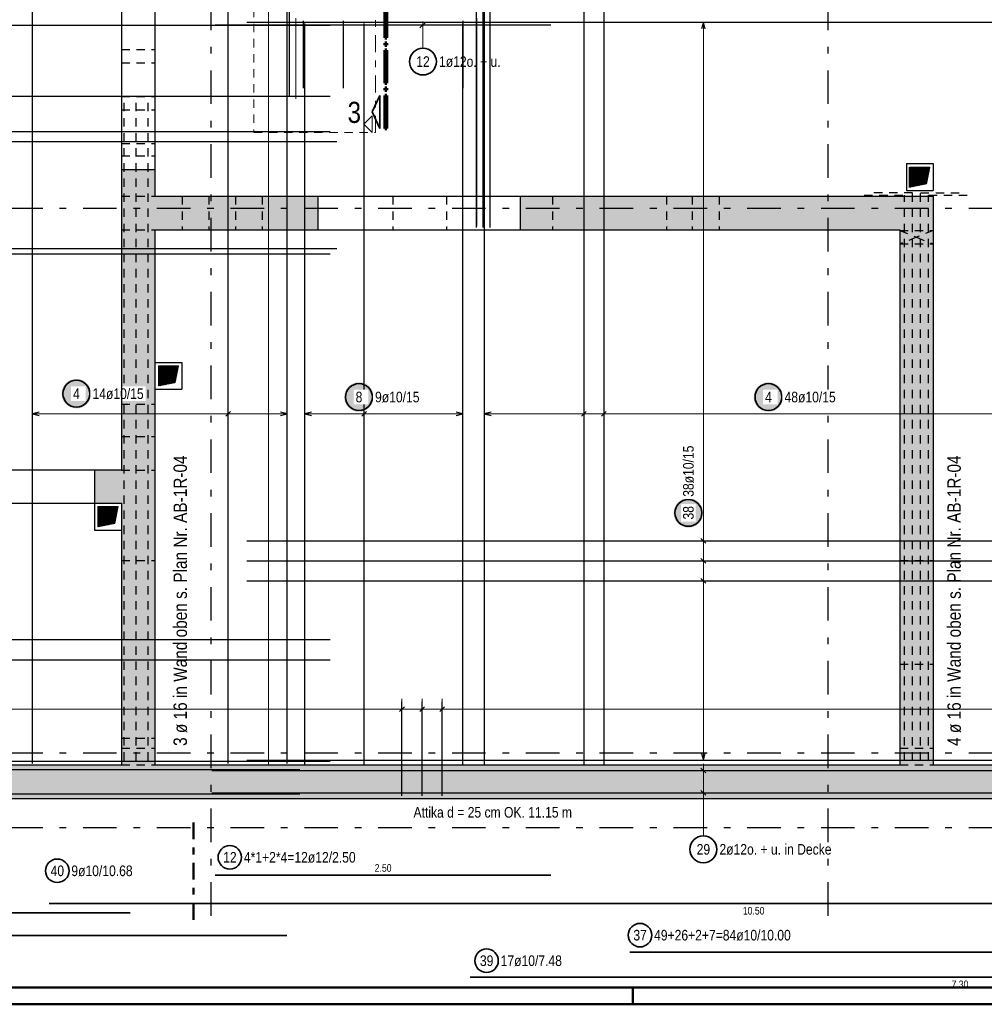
# Model space of a CAD drawing. Header units: millimetres. Extents: x -5 to 96, y -36 to 51.
# Tile 13 of 46: x 21 to 36, y 0 to 15. Entities that reach past the tile are written whole.
import ezdxf

# ---------------------------------------------------------------- set-up
doc = ezdxf.new("R2010")
doc.units = ezdxf.units.MM
for name, pattern in [('DASHDOT', [1, 0.5, -0.25, 0, -0.25]), ('DASHDOTX2', [2, 1, -0.5, 0, -0.5]), ('HIDDEN', [0.375, 0.25, -0.125])]:
    doc.linetypes.add(name, pattern=pattern)
for name, color, linetype, lineweight in [('Achsen', 7, 'Continuous', 20), ('Geschnittene Kanten', 7, 'Continuous', 20), ('Schraffuren', 7, 'Continuous', 20)]:
    doc.layers.add(name, color=color, linetype=linetype, lineweight=lineweight)
doc.styles.add('Arial Narrow', font='ARIALN.TTF')
pattern_1 = [(45, (0, 0), (-0.00367695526, 0.00367695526), [])]

msp = doc.modelspace()

# ---------------------------------------------------------------- hatches: boundary and pattern name
at = {"lineweight": 13}
h = msp.add_hatch(dxfattribs=at)
h.set_pattern_fill('Mau', color=6, scale=0.01, angle=45, style=0, pattern_type=2)
h.set_pattern_definition(pattern_1)
h.paths.add_polyline_path([(34.626839, 12.17829), (34.876839, 12.22829), (34.926839, 12.47829), (34.626839, 12.47829)])
h = msp.add_hatch(dxfattribs=at)
h.set_pattern_fill('Mau', color=6, scale=0.01, angle=45, style=0, pattern_type=2)
h.set_pattern_definition(pattern_1)
h.paths.add_polyline_path([(23.42703, 9.214956), (23.67703, 9.264956), (23.72703, 9.514956), (23.42703, 9.514956)])
at = {"lineweight": 25, "true_color": 0xffffff}
for points in [[(32.740379, 9.05), (32.740245, 9.057678), (32.739843, 9.065346), (32.739174, 9.072996), (32.738238, 9.080618), (32.737037, 9.088202), (32.735572, 9.09574), (32.733844, 9.103223), (32.731857, 9.11064), (32.729612, 9.117984), (32.727112, 9.125244), (32.72436, 9.132413), (32.721359, 9.139482), (32.718114, 9.146442), (32.714628, 9.153284), (32.710905, 9.16), (32.70695, 9.166582), (32.702768, 9.173022), (32.698363, 9.179313), (32.693742, 9.185445), (32.688909, 9.191413), (32.683871, 9.197209), (32.678634, 9.202825), (32.673204, 9.208255), (32.667588, 9.213492), (32.661793, 9.21853), (32.655825, 9.223362), (32.649692, 9.227984), (32.643402, 9.232388), (32.636962, 9.23657), (32.630379, 9.240525), (32.623663, 9.244248), (32.616821, 9.247735), (32.609861, 9.25098), (32.602793, 9.25398), (32.595624, 9.256732), (32.588363, 9.259232), (32.581019, 9.261477), (32.573602, 9.263465), (32.56612, 9.265192), (32.558582, 9.266658), (32.550997, 9.267859), (32.543376, 9.268795), (32.535726, 9.269464), (32.528057, 9.269866), (32.520379, 9.27), (32.512701, 9.269866), (32.505033, 9.269464), (32.497383, 9.268795), (32.489761, 9.267859), (32.482177, 9.266658), (32.474639, 9.265192), (32.467156, 9.263465), (32.459739, 9.261477), (32.452396, 9.259232), (32.445135, 9.256732), (32.437966, 9.25398), (32.430897, 9.25098), (32.423938, 9.247735), (32.417096, 9.244248), (32.410379, 9.240525), (32.403797, 9.23657), (32.397357, 9.232388), (32.391067, 9.227984), (32.384934, 9.223362), (32.378966, 9.21853), (32.373171, 9.213492), (32.367554, 9.208255), (32.362125, 9.202825), (32.356887, 9.197209), (32.351849, 9.191413), (32.347017, 9.185445), (32.342396, 9.179313), (32.337991, 9.173022), (32.333809, 9.166582), (32.329854, 9.16), (32.326131, 9.153284), (32.322645, 9.146442), (32.319399, 9.139482), (32.316399, 9.132413), (32.313647, 9.125244), (32.311147, 9.117984), (32.308902, 9.11064), (32.306914, 9.103223), (32.305187, 9.09574), (32.303722, 9.088202), (32.30252, 9.080618), (32.301584, 9.072996), (32.300915, 9.065346), (32.300513, 9.057678), (32.300379, 9.05), (32.300513, 9.042322), (32.300915, 9.034653), (32.301584, 9.027004), (32.30252, 9.019382), (32.303722, 9.011797), (32.305187, 9.004259), (32.306914, 8.996777), (32.308902, 8.98936), (32.311147, 8.982016), (32.313647, 8.974755), (32.316399, 8.967586), (32.319399, 8.960518), (32.322645, 8.953558), (32.326131, 8.946716), (32.329854, 8.94), (32.333809, 8.933418), (32.337991, 8.926977), (32.342396, 8.920687), (32.347017, 8.914554), (32.351849, 8.908587), (32.356887, 8.902791), (32.362125, 8.897175), (32.367554, 8.891745), (32.373171, 8.886508), (32.378966, 8.88147), (32.384934, 8.876638), (32.391067, 8.872016), (32.397357, 8.867612), (32.403797, 8.863429), (32.410379, 8.859474), (32.417096, 8.855751), (32.423938, 8.852265), (32.430897, 8.84902), (32.437966, 8.846019), (32.445135, 8.843268), (32.452396, 8.840767), (32.459739, 8.838522), (32.467156, 8.836535), (32.474639, 8.834807), (32.482177, 8.833342), (32.489761, 8.832141), (32.497383, 8.831205), (32.505033, 8.830536), (32.512701, 8.830134), (32.520379, 8.83), (32.528057, 8.830134), (32.535726, 8.830536), (32.543376, 8.831205), (32.550997, 8.832141), (32.558582, 8.833342), (32.56612, 8.834807), (32.573602, 8.836535), (32.581019, 8.838522), (32.588363, 8.840767), (32.595624, 8.843268), (32.602793, 8.846019), (32.609861, 8.84902), (32.616821, 8.852265), (32.623663, 8.855751), (32.630379, 8.859474), (32.636962, 8.863429), (32.643402, 8.867612), (32.649692, 8.872016), (32.655825, 8.876638), (32.661793, 8.88147), (32.667588, 8.886508), (32.673204, 8.891745), (32.678634, 8.897175), (32.683871, 8.902791), (32.688909, 8.908587), (32.693742, 8.914554), (32.698363, 8.920687), (32.702768, 8.926977), (32.70695, 8.933418), (32.710905, 8.94), (32.714628, 8.946716), (32.718114, 8.953558), (32.721359, 8.960518), (32.72436, 8.967586), (32.727112, 8.974755), (32.729612, 8.982016), (32.731857, 8.98936), (32.733844, 8.996777), (32.735572, 9.004259), (32.737037, 9.011797), (32.738238, 9.019382), (32.739174, 9.027004), (32.739843, 9.034653)], [(31.547158, 7.32384), (31.547024, 7.331517), (31.546622, 7.339186), (31.545953, 7.346836), (31.545017, 7.354458), (31.543816, 7.362042), (31.54235, 7.36958), (31.540623, 7.377062), (31.538636, 7.38448), (31.53639, 7.391823), (31.53389, 7.399084), (31.531138, 7.406253), (31.528138, 7.413322), (31.524893, 7.420281), (31.521406, 7.427123), (31.517684, 7.43384), (31.513729, 7.440422), (31.509546, 7.446862), (31.505142, 7.453152), (31.50052, 7.459285), (31.495688, 7.465253), (31.49065, 7.471048), (31.485413, 7.476664), (31.479983, 7.482094), (31.474367, 7.487331), (31.468571, 7.492369), (31.462603, 7.497202), (31.456471, 7.501823), (31.45018, 7.506228), (31.44374, 7.51041), (31.437158, 7.514365), (31.430442, 7.518088), (31.4236, 7.521574), (31.41664, 7.52482), (31.409571, 7.52782), (31.402402, 7.530572), (31.395142, 7.533072), (31.387798, 7.535317), (31.380381, 7.537305), (31.372899, 7.539032), (31.365361, 7.540497), (31.357776, 7.541698), (31.350154, 7.542634), (31.342504, 7.543304), (31.334836, 7.543705), (31.327158, 7.54384), (31.31948, 7.543705), (31.311812, 7.543304), (31.304162, 7.542634), (31.29654, 7.541698), (31.288955, 7.540497), (31.281417, 7.539032), (31.273935, 7.537305), (31.266518, 7.535317), (31.259174, 7.533072), (31.251914, 7.530572), (31.244744, 7.52782), (31.237676, 7.52482), (31.230716, 7.521574), (31.223874, 7.518088), (31.217158, 7.514365), (31.210576, 7.51041), (31.204135, 7.506228), (31.197845, 7.501823), (31.191712, 7.497202), (31.185745, 7.492369), (31.179949, 7.487331), (31.174333, 7.482094), (31.168903, 7.476664), (31.163666, 7.471048), (31.158628, 7.465253), (31.153796, 7.459285), (31.149174, 7.453152), (31.14477, 7.446862), (31.140587, 7.440422), (31.136632, 7.43384), (31.132909, 7.427123), (31.129423, 7.420281), (31.126178, 7.413322), (31.123177, 7.406253), (31.120426, 7.399084), (31.117926, 7.391823), (31.11568, 7.38448), (31.113693, 7.377062), (31.111965, 7.36958), (31.1105, 7.362042), (31.109299, 7.354458), (31.108363, 7.346836), (31.107694, 7.339186), (31.107292, 7.331517), (31.107158, 7.32384), (31.107292, 7.316162), (31.107694, 7.308493), (31.108363, 7.300843), (31.109299, 7.293221), (31.1105, 7.285637), (31.111965, 7.278099), (31.113693, 7.270617), (31.11568, 7.263199), (31.117926, 7.255856), (31.120426, 7.248595), (31.123177, 7.241426), (31.126178, 7.234357), (31.129423, 7.227398), (31.132909, 7.220556), (31.136632, 7.21384), (31.140587, 7.207257), (31.14477, 7.200817), (31.149174, 7.194527), (31.153796, 7.188394), (31.158628, 7.182426), (31.163666, 7.176631), (31.168903, 7.171015), (31.174333, 7.165585), (31.179949, 7.160348), (31.185745, 7.15531), (31.191712, 7.150477), (31.197845, 7.145856), (31.204135, 7.141451), (31.210576, 7.137269), (31.217158, 7.133314), (31.223874, 7.129591), (31.230716, 7.126105), (31.237676, 7.12286), (31.244744, 7.119859), (31.251914, 7.117107), (31.259174, 7.114607), (31.266518, 7.112362), (31.273935, 7.110374), (31.281417, 7.108647), (31.288955, 7.107182), (31.29654, 7.105981), (31.304162, 7.105045), (31.311812, 7.104375), (31.31948, 7.103974), (31.327158, 7.10384), (31.334836, 7.103974), (31.342504, 7.104375), (31.350154, 7.105045), (31.357776, 7.105981), (31.365361, 7.107182), (31.372899, 7.108647), (31.380381, 7.110374), (31.387798, 7.112362), (31.395142, 7.114607), (31.402402, 7.117107), (31.409571, 7.119859), (31.41664, 7.12286), (31.4236, 7.126105), (31.430442, 7.129591), (31.437158, 7.133314), (31.44374, 7.137269), (31.45018, 7.141451), (31.456471, 7.145856), (31.462603, 7.150477), (31.468571, 7.15531), (31.474367, 7.160348), (31.479983, 7.165585), (31.485413, 7.171015), (31.49065, 7.176631), (31.495688, 7.182426), (31.50052, 7.188394), (31.505142, 7.194527), (31.509546, 7.200817), (31.513729, 7.207257), (31.517684, 7.21384), (31.521406, 7.220556), (31.524893, 7.227398), (31.528138, 7.234357), (31.531138, 7.241426), (31.53389, 7.248595), (31.53639, 7.255856), (31.538636, 7.263199), (31.540623, 7.270617), (31.54235, 7.278099), (31.543816, 7.285637), (31.545017, 7.293221), (31.545953, 7.300843), (31.546622, 7.308493)]]:
    msp.add_hatch(color=7, dxfattribs=at).paths.add_polyline_path(points)
at = {"lineweight": 13}
h = msp.add_hatch(dxfattribs=at)
h.set_pattern_fill('Mau', color=6, scale=0.01, angle=45, style=0, pattern_type=2)
h.set_pattern_definition(pattern_1)
h.paths.add_polyline_path([(22.52703, 7.117223), (22.77703, 7.167223), (22.82703, 7.417223), (22.52703, 7.417223)])
at = {"layer": 'Achsen', "lineweight": 25, "true_color": 0xffffff}
for points in [[(22.425991, 9.09995), (22.425857, 9.107628), (22.425455, 9.115296), (22.424786, 9.122946), (22.42385, 9.130568), (22.422649, 9.138153), (22.421184, 9.145691), (22.419456, 9.153173), (22.417469, 9.16059), (22.415224, 9.167934), (22.412724, 9.175194), (22.409972, 9.182363), (22.406971, 9.189432), (22.403726, 9.196392), (22.40024, 9.203234), (22.396517, 9.20995), (22.392562, 9.216532), (22.388379, 9.222972), (22.383975, 9.229263), (22.379354, 9.235396), (22.374521, 9.241363), (22.369483, 9.247159), (22.364246, 9.252775), (22.358816, 9.258205), (22.3532, 9.263442), (22.347404, 9.26848), (22.341437, 9.273312), (22.335304, 9.277934), (22.329014, 9.282338), (22.322573, 9.286521), (22.315991, 9.290476), (22.309275, 9.294198), (22.302433, 9.297685), (22.295473, 9.30093), (22.288405, 9.30393), (22.281236, 9.306682), (22.273975, 9.309182), (22.266631, 9.311428), (22.259214, 9.313415), (22.251732, 9.315142), (22.244194, 9.316608), (22.236609, 9.317809), (22.228987, 9.318745), (22.221338, 9.319414), (22.213669, 9.319816), (22.205991, 9.31995), (22.198313, 9.319816), (22.190645, 9.319414), (22.182995, 9.318745), (22.175373, 9.317809), (22.167789, 9.316608), (22.160251, 9.315142), (22.152768, 9.313415), (22.145351, 9.311428), (22.138007, 9.309182), (22.130747, 9.306682), (22.123578, 9.30393), (22.116509, 9.30093), (22.10955, 9.297685), (22.102707, 9.294198), (22.095991, 9.290476), (22.089409, 9.286521), (22.082969, 9.282338), (22.076678, 9.277934), (22.070546, 9.273312), (22.064578, 9.26848), (22.058782, 9.263442), (22.053166, 9.258205), (22.047736, 9.252775), (22.042499, 9.247159), (22.037461, 9.241363), (22.032629, 9.235396), (22.028007, 9.229263), (22.023603, 9.222972), (22.019421, 9.216532), (22.015466, 9.20995), (22.011743, 9.203234), (22.008257, 9.196392), (22.005011, 9.189432), (22.002011, 9.182363), (21.999259, 9.175194), (21.996759, 9.167934), (21.994514, 9.16059), (21.992526, 9.153173), (21.990799, 9.145691), (21.989334, 9.138153), (21.988132, 9.130568), (21.987196, 9.122946), (21.986527, 9.115296), (21.986125, 9.107628), (21.985991, 9.09995), (21.986125, 9.092272), (21.986527, 9.084604), (21.987196, 9.076954), (21.988132, 9.069332), (21.989334, 9.061747), (21.990799, 9.054209), (21.992526, 9.046727), (21.994514, 9.03931), (21.996759, 9.031966), (21.999259, 9.024706), (22.002011, 9.017537), (22.005011, 9.010468), (22.008257, 9.003508), (22.011743, 8.996666), (22.015466, 8.98995), (22.019421, 8.983368), (22.023603, 8.976928), (22.028007, 8.970637), (22.032629, 8.964504), (22.037461, 8.958537), (22.042499, 8.952741), (22.047736, 8.947125), (22.053166, 8.941695), (22.058782, 8.936458), (22.064578, 8.93142), (22.070546, 8.926588), (22.076678, 8.921966), (22.082969, 8.917562), (22.089409, 8.913379), (22.095991, 8.909424), (22.102707, 8.905702), (22.10955, 8.902215), (22.116509, 8.89897), (22.123578, 8.89597), (22.130747, 8.893218), (22.138007, 8.890718), (22.145351, 8.888472), (22.152768, 8.886485), (22.160251, 8.884758), (22.167789, 8.883292), (22.175373, 8.882091), (22.182995, 8.881155), (22.190645, 8.880486), (22.198313, 8.880084), (22.205991, 8.87995), (22.213669, 8.880084), (22.221338, 8.880486), (22.228987, 8.881155), (22.236609, 8.882091), (22.244194, 8.883292), (22.251732, 8.884758), (22.259214, 8.886485), (22.266631, 8.888472), (22.273975, 8.890718), (22.281236, 8.893218), (22.288405, 8.89597), (22.295473, 8.89897), (22.302433, 8.902215), (22.309275, 8.905702), (22.315991, 8.909424), (22.322573, 8.913379), (22.329014, 8.917562), (22.335304, 8.921966), (22.341437, 8.926588), (22.347404, 8.93142), (22.3532, 8.936458), (22.358816, 8.941695), (22.364246, 8.947125), (22.369483, 8.952741), (22.374521, 8.958537), (22.379354, 8.964504), (22.383975, 8.970637), (22.388379, 8.976928), (22.392562, 8.983368), (22.396517, 8.98995), (22.40024, 8.996666), (22.403726, 9.003508), (22.406971, 9.010468), (22.409972, 9.017537), (22.412724, 9.024706), (22.415224, 9.031966), (22.417469, 9.03931), (22.419456, 9.046727), (22.421184, 9.054209), (22.422649, 9.061747), (22.42385, 9.069332), (22.424786, 9.076954), (22.425455, 9.084604)], [(26.637232, 9.05), (26.637098, 9.057678), (26.636697, 9.065346), (26.636027, 9.072996), (26.635091, 9.080618), (26.63389, 9.088203), (26.632425, 9.095741), (26.630697, 9.103223), (26.62871, 9.11064), (26.626465, 9.117984), (26.623965, 9.125244), (26.621213, 9.132413), (26.618212, 9.139482), (26.614967, 9.146442), (26.611481, 9.153284), (26.607758, 9.16), (26.603803, 9.166582), (26.599621, 9.173022), (26.595216, 9.179313), (26.590595, 9.185446), (26.585762, 9.191413), (26.580724, 9.197209), (26.575487, 9.202825), (26.570057, 9.208255), (26.564441, 9.213492), (26.558646, 9.21853), (26.552678, 9.223362), (26.546545, 9.227984), (26.540255, 9.232388), (26.533815, 9.236571), (26.527232, 9.240526), (26.520516, 9.244248), (26.513674, 9.247735), (26.506714, 9.25098), (26.499646, 9.25398), (26.492477, 9.256732), (26.485216, 9.259232), (26.477873, 9.261478), (26.470455, 9.263465), (26.462973, 9.265192), (26.455435, 9.266658), (26.44785, 9.267859), (26.440229, 9.268795), (26.432579, 9.269464), (26.42491, 9.269866), (26.417232, 9.27), (26.409555, 9.269866), (26.401886, 9.269464), (26.394236, 9.268795), (26.386614, 9.267859), (26.37903, 9.266658), (26.371492, 9.265192), (26.36401, 9.263465), (26.356592, 9.261478), (26.349249, 9.259232), (26.341988, 9.256732), (26.334819, 9.25398), (26.32775, 9.25098), (26.320791, 9.247735), (26.313949, 9.244248), (26.307232, 9.240526), (26.30065, 9.236571), (26.29421, 9.232388), (26.28792, 9.227984), (26.281787, 9.223362), (26.275819, 9.21853), (26.270024, 9.213492), (26.264408, 9.208255), (26.258978, 9.202825), (26.253741, 9.197209), (26.248703, 9.191413), (26.24387, 9.185446), (26.239249, 9.179313), (26.234844, 9.173022), (26.230662, 9.166582), (26.226707, 9.16), (26.222984, 9.153284), (26.219498, 9.146442), (26.216252, 9.139482), (26.213252, 9.132413), (26.2105, 9.125244), (26.208, 9.117984), (26.205755, 9.11064), (26.203767, 9.103223), (26.20204, 9.095741), (26.200575, 9.088203), (26.199373, 9.080618), (26.198438, 9.072996), (26.197768, 9.065346), (26.197366, 9.057678), (26.197232, 9.05), (26.197366, 9.042322), (26.197768, 9.034654), (26.198438, 9.027004), (26.199373, 9.019382), (26.200575, 9.011797), (26.20204, 9.004259), (26.203767, 8.996777), (26.205755, 8.98936), (26.208, 8.982016), (26.2105, 8.974756), (26.213252, 8.967587), (26.216252, 8.960518), (26.219498, 8.953558), (26.222984, 8.946716), (26.226707, 8.94), (26.230662, 8.933418), (26.234844, 8.926978), (26.239249, 8.920687), (26.24387, 8.914554), (26.248703, 8.908587), (26.253741, 8.902791), (26.258978, 8.897175), (26.264408, 8.891745), (26.270024, 8.886508), (26.275819, 8.88147), (26.281787, 8.876638), (26.28792, 8.872016), (26.29421, 8.867612), (26.30065, 8.863429), (26.307232, 8.859474), (26.313949, 8.855752), (26.320791, 8.852265), (26.32775, 8.84902), (26.334819, 8.84602), (26.341988, 8.843268), (26.349249, 8.840768), (26.356592, 8.838522), (26.36401, 8.836535), (26.371492, 8.834808), (26.37903, 8.833342), (26.386614, 8.832141), (26.394236, 8.831205), (26.401886, 8.830536), (26.409555, 8.830134), (26.417232, 8.83), (26.42491, 8.830134), (26.432579, 8.830536), (26.440229, 8.831205), (26.44785, 8.832141), (26.455435, 8.833342), (26.462973, 8.834808), (26.470455, 8.836535), (26.477873, 8.838522), (26.485216, 8.840768), (26.492477, 8.843268), (26.499646, 8.84602), (26.506714, 8.84902), (26.513674, 8.852265), (26.520516, 8.855752), (26.527232, 8.859474), (26.533815, 8.863429), (26.540255, 8.867612), (26.546545, 8.872016), (26.552678, 8.876638), (26.558646, 8.88147), (26.564441, 8.886508), (26.570057, 8.891745), (26.575487, 8.897175), (26.580724, 8.902791), (26.585762, 8.908587), (26.590595, 8.914554), (26.595216, 8.920687), (26.599621, 8.926978), (26.603803, 8.933418), (26.607758, 8.94), (26.611481, 8.946716), (26.614967, 8.953558), (26.618212, 8.960518), (26.621213, 8.967587), (26.623965, 8.974756), (26.626465, 8.982016), (26.62871, 8.98936), (26.630697, 8.996777), (26.632425, 9.004259), (26.63389, 9.011797), (26.635091, 9.019382), (26.636027, 9.027004), (26.636697, 9.034654)]]:
    msp.add_hatch(color=7, dxfattribs=at).paths.add_polyline_path(points)
at = {"layer": 'Schraffuren', "lineweight": 13, "true_color": 0xd7ffd7}
for points in [[(23.37703, 12.442529), (23.37703, 3.567223), (22.87703, 3.567223), (22.87703, 12.442529)], [(25.80195, 12.042529), (25.80195, 11.542529), (23.37703, 11.542529), (23.37703, 12.042529)], [(34.976963, 11.542529), (28.82195, 11.542529), (28.82195, 12.042529), (34.976839, 12.042529)], [(34.976963, 11.542529), (34.976839, 3.567223), (34.476839, 3.567223), (34.476839, 11.542529)], [(22.87703, 7.467223), (22.47703, 7.467223), (22.47703, 7.967223), (22.87703, 7.967223)], [(42.856962, 3.067223), (5.466215, 3.067223), (5.466215, 3.567223), (42.856962, 3.567223)]]:
    msp.add_hatch(color=254, dxfattribs=at).paths.add_polyline_path(points)

# ---------------------------------------------------------------- linework, layer by layer
at = {"color": 9, "linetype": 'HIDDEN', "lineweight": 0, "ltscale": 0.5}
for p, q in [((24.850854, 22.936161), (24.850854, 12.990883)), ((24.850854, 12.990883), (26.664263, 12.990883))]:
    msp.add_line(p, q, dxfattribs=at)
at = {"color": 9, "linetype": 'DASHDOT', "lineweight": 0, "ltscale": 0.5}
msp.add_line((26.664263, 12.990883), (26.664263, 22.936161), dxfattribs=at)
at = {"color": 9, "linetype": 'Continuous', "lineweight": 0}
for p, q in [((25.066633, 22.121704), (25.066633, 3.567223)), ((25.475476, 14.694796), (25.475476, 13.494796)), ((26.614263, 13.240883), (26.489263, 13.115883)), ((26.614263, 12.990883), (26.614263, 13.240883)), ((26.489263, 13.115883), (26.614263, 12.990883))]:
    msp.add_line(p, q, dxfattribs=at)
at = {"color": 3, "linetype": 'Continuous', "lineweight": 25, "ltscale": 0.5}
for p, q in [((28.170293, 11.576887), (28.170293, 22.076887)), ((28.270293, 11.576887), (28.270293, 22.076887)), ((28.285485, 22.041704), (28.285485, 3.567223)), ((28.370293, 11.576887), (28.370293, 22.076887)), ((29.769678, 22.041704), (29.769678, 3.567223)), ((30.066517, 22.041704), (30.066517, 3.567223)), ((25.375476, 20.934796), (25.375476, 13.534796)), ((25.985694, 14.584795), (5.985694, 14.584795)), ((24.275476, 14.594796), (29.275476, 14.594796)), ((24.746217, 14.637256), (42.746217, 14.637256)), ((25.585478, 14.654796), (25.585478, 13.654796)), ((26.180477, 14.654796), (26.180477, 13.654796)), ((27.41477, 14.638991), (27.326382, 14.550602)), ((27.965476, 14.654796), (27.965476, 13.654796)), ((31.55, 14.637256), (31.523205, 14.537256)), ((31.576795, 14.537256), (31.55, 14.637256)), ((25.985743, 13.529401), (5.985743, 13.529401)), ((25.985768, 13.001704), (5.985768, 13.001704)), ((13.48536, 12.858632), (26.08536, 12.858632)), ((25.985855, 11.181699), (5.985855, 11.181699)), ((13.48536, 11.261705), (26.08536, 11.261705)), ((28.385485, 8.826795), (28.285485, 8.8)), ((29.734323, 8.764645), (29.805034, 8.835355)), ((30.031162, 8.764645), (30.101872, 8.835355)), ((28.285485, 8.8), (28.385485, 8.773205)), ((24.746217, 6.907508), (42.746217, 6.907508)), ((31.585355, 6.872153), (31.514645, 6.942864)), ((24.746217, 6.610211), (42.746217, 6.610211)), ((31.585355, 6.574855), (31.514645, 6.645566)), ((24.746217, 6.312913), (42.746217, 6.312913)), ((31.585355, 6.277557), (31.514645, 6.348268)), ((25.986127, 5.432698), (5.986127, 5.432698)), ((25.986141, 5.130119), (5.986141, 5.130119)), ((27.09351, 4.435355), (27.022799, 4.364645)), ((27.058155, 3.107223), (27.058155, 4.507223)), ((27.393256, 4.435355), (27.322545, 4.364645)), ((27.3579, 3.107223), (27.3579, 4.507223)), ((27.693001, 4.435355), (27.622291, 4.364645)), ((27.657646, 3.107223), (27.657646, 4.507223)), ((31.523205, 3.737231), (31.55, 3.637231)), ((31.55, 3.637231), (31.576795, 3.737231)), ((25.986213, 3.617223), (5.986213, 3.617223)), ((24.746217, 3.637231), (42.746217, 3.637231))]:
    msp.add_line(p, q, dxfattribs=at)
at = {"color": 3, "linetype": 'Continuous', "lineweight": 25}
for p, q in [((22.87703, 15.462529), (22.87703, 12.442529)), ((23.37703, 15.462529), (23.37703, 12.442529)), ((34.576839, 12.52829), (34.976839, 12.52829)), ((34.576839, 12.52829), (34.576839, 12.12829)), ((34.976963, 12.52829), (34.976963, 12.12829)), ((25.80195, 12.042529), (28.82195, 12.042529)), ((34.576839, 12.12829), (34.976839, 12.12829)), ((25.80195, 11.542529), (28.82195, 11.542529)), ((23.37703, 9.564956), (23.77703, 9.564956)), ((23.77703, 9.564956), (23.77703, 9.164956)), ((20.45703, 7.967223), (22.47703, 7.967223)), ((20.45703, 7.467223), (22.47703, 7.467223)), ((22.47703, 7.467223), (22.47703, 7.067223)), ((22.47703, 7.067223), (22.87703, 7.067223))]:
    msp.add_line(p, q, dxfattribs=at)
at = {"color": 1, "linetype": 'Continuous', "lineweight": 70}
for p, q in [((26.80359, 14.896289), (26.80359, 14.401294)), ((26.833595, 14.401294), (26.833595, 14.896289)), ((26.80359, 14.401294), (26.833595, 14.401294)), ((26.833595, 14.326293), (26.80359, 14.326293)), ((26.80359, 14.326293), (26.80359, 14.296289)), ((26.80359, 14.296289), (26.833595, 14.296289)), ((26.833595, 14.296289), (26.833595, 14.326293)), ((26.833595, 14.22129), (26.80359, 14.22129)), ((26.80359, 14.22129), (26.80359, 13.726295)), ((26.833595, 13.726295), (26.833595, 14.22129)), ((26.80359, 13.726295), (26.833595, 13.726295)), ((26.833595, 13.651294), (26.80359, 13.651294)), ((26.80359, 13.651294), (26.80359, 13.621288)), ((26.833595, 13.621288), (26.833595, 13.651294)), ((26.80359, 13.621288), (26.833595, 13.621288)), ((26.833595, 13.546289), (26.80359, 13.546289)), ((26.80359, 13.546289), (26.80359, 13.051294)), ((26.833595, 13.051294), (26.833595, 13.546289)), ((26.80359, 13.051294), (26.833595, 13.051294))]:
    msp.add_line(p, q, dxfattribs=at)
at = {"color": 9, "linetype": 'Continuous', "lineweight": 0, "ltscale": 0.5}
msp.add_line((28.175476, 14.694796), (28.175476, 11.594796), dxfattribs=at)
at = {"color": 5, "linetype": 'Continuous', "lineweight": 18, "ltscale": 0.5}
for p, q in [((27.370576, 14.249504), (27.370576, 14.644796)), ((31.7, 14.637256), (31.4, 14.637256)), ((31.55, 14.637256), (31.55, 3.637231)), ((28.285485, 8.95), (28.285485, 8.65)), ((29.769678, 8.65), (29.769678, 8.95)), ((30.066517, 8.65), (30.066517, 8.95)), ((42.236899, 8.8), (28.285485, 8.8)), ((31.7, 6.907508), (31.4, 6.907508)), ((31.7, 6.610211), (31.4, 6.610211)), ((31.7, 6.312913), (31.4, 6.312913)), ((27.058155, 4.55), (27.058155, 4.25)), ((27.3579, 4.55), (27.3579, 4.25)), ((27.657646, 4.55), (27.657646, 4.25)), ((5.776215, 4.4), (42.644928, 4.4)), ((31.4, 3.637231), (31.7, 3.637231))]:
    msp.add_line(p, q, dxfattribs=at)
at = {"color": 3, "linetype": 'HIDDEN', "lineweight": 25, "ltscale": 0.5}
for p, q in [((22.87703, 14.228637), (23.37703, 14.228637)), ((22.87703, 14.028636), (23.37703, 14.028636)), ((22.87703, 13.528636), (23.37703, 13.528636)), ((22.917901, 3.633269), (22.917901, 13.445836)), ((23.097901, 3.633269), (23.097901, 13.445836)), ((23.277901, 3.633269), (23.277901, 13.445836)), ((22.87703, 13.328632), (23.37703, 13.328632)), ((22.87703, 12.828632), (23.37703, 12.828632)), ((22.87703, 12.642529), (23.37703, 12.642529)), ((22.87703, 12.042529), (23.37703, 12.042529)), ((23.782044, 12.042194), (24.182044, 12.042194)), ((23.782044, 12.042194), (23.782044, 11.542529)), ((24.182044, 12.042194), (24.182044, 11.542529)), ((24.574745, 12.042529), (24.574745, 11.542529)), ((24.974745, 12.042529), (24.974745, 11.542529)), ((26.920748, 12.042529), (26.920748, 11.542529)), ((27.720748, 12.042529), (27.720748, 11.542529)), ((29.29935, 12.042529), (29.29935, 11.542529)), ((30.99935, 12.042529), (30.99935, 11.542529)), ((31.385753, 12.042529), (31.385753, 11.542529)), ((31.785753, 12.042529), (31.785753, 11.542529)), ((34.547858, 3.633269), (34.547858, 12.05937)), ((34.667858, 3.633269), (34.667858, 12.092274)), ((34.787858, 3.633269), (34.787858, 12.092274)), ((34.907858, 3.633269), (34.907858, 12.05937)), ((22.87703, 11.542293), (23.37703, 11.542293)), ((34.476839, 11.531829), (34.976839, 11.531829)), ((34.476839, 11.331829), (34.976839, 11.331829)), ((22.87703, 8.462283), (23.37703, 8.462283)), ((22.87703, 7.967223), (22.87703, 7.962283)), ((22.87703, 7.962283), (23.37703, 7.962283)), ((22.87703, 6.616126), (23.37703, 6.616126)), ((34.476839, 6.616126), (34.976839, 6.616126)), ((34.476839, 5.067223), (34.976839, 5.067223)), ((22.87703, 3.967223), (23.376735, 3.967223)), ((23.376735, 3.967223), (23.376735, 3.567223)), ((22.87703, 3.816126), (23.37703, 3.816126)), ((34.476839, 3.816126), (34.976839, 3.816126)), ((22.87703, 3.567223), (23.376735, 3.567223)), ((23.376735, 3.567223), (23.37703, 3.567223)), ((34.476839, 3.567223), (34.976839, 3.567223))]:
    msp.add_line(p, q, dxfattribs=at)
at = {"color": 2, "linetype": 'Continuous', "lineweight": 35}
for p, q in [((26.728589, 13.546289), (26.61609, 13.298786)), ((26.728589, 13.051294), (26.728589, 13.546289)), ((26.61609, 13.298786), (26.728589, 13.051294))]:
    msp.add_line(p, q, dxfattribs=at)
at = {"color": 6, "linetype": 'Continuous', "lineweight": 13}
for p, q in [((34.626839, 12.17829), (34.626839, 12.47829)), ((34.626839, 12.47829), (34.926839, 12.47829)), ((34.876839, 12.22829), (34.926839, 12.47829)), ((34.626839, 12.17829), (34.876839, 12.22829)), ((23.42703, 9.214956), (23.42703, 9.514956)), ((23.42703, 9.514956), (23.72703, 9.514956)), ((23.67703, 9.264956), (23.72703, 9.514956)), ((23.42703, 9.214956), (23.67703, 9.264956)), ((22.52703, 7.117223), (22.52703, 7.417223)), ((22.52703, 7.417223), (22.82703, 7.417223)), ((22.77703, 7.167223), (22.82703, 7.417223)), ((22.52703, 7.117223), (22.77703, 7.167223))]:
    msp.add_line(p, q, dxfattribs=at)
at = {"color": 4, "linetype": 'Continuous', "lineweight": 50}
for p, q in [((34.627639, 12.173562), (34.627639, 12.473562)), ((1, 0.25), (87.25, 0.25)), ((0, 0), (87.5, 0))]:
    msp.add_line(p, q, dxfattribs=at)
at = {"color": 4, "linetype": 'DASHDOT', "lineweight": 50, "ltscale": 0.5}
msp.add_line((23.950296, 1.25994), (23.950296, 2.755025), dxfattribs=at)
at = {"color": 2, "linetype": 'Continuous', "lineweight": 35, "ltscale": 0.5}
for p, q in [((24.275476, 1.925513), (29.275476, 1.925513)), ((21.799536, 1.500739), (42.756217, 1.500739)), ((16.807032, 1.364959), (23.007032, 1.364959)), ((6.043747, 1.025915), (25.343747, 1.025915)), ((30.456568, 0.778864), (50.456568, 0.778864)), ((28.07294, 0.403503), (42.63294, 0.403503))]:
    msp.add_line(p, q, dxfattribs=at)
at = {"color": 4, "linetype": 'Continuous', "lineweight": 50, "ltscale": 0.2}
msp.add_line((30.5, 0), (30.5, 0.25), dxfattribs=at)
at = {"color": 2, "linetype": 'Continuous', "lineweight": 35, "ltscale": 0.5}
for centre, radius in [((27.370576, 14.049504), 0.2), ((32.520379, 9.05), 0.2), ((31.327158, 7.32384), 0.2), ((24.492578, 2.190775), 0.175), ((21.920645, 1.989664), 0.175), ((30.606099, 1.030391), 0.175), ((28.319137, 0.6497), 0.175)]:
    msp.add_circle(centre, radius, dxfattribs=at)
at = {"layer": 'Achsen', "color": 3, "linetype": 'DASHDOTX2', "lineweight": 25, "ltscale": 0.5}
for p, q in [((24.207008, 39.218719), (24.207008, 1.25994)), ((33.407008, 39.218719), (33.407008, 1.25994)), ((3.604582, 11.867023), (49.572129, 11.867023)), ((3.604582, 3.747023), (49.572129, 3.747023)), ((3.604582, 2.637023), (49.572129, 2.637023))]:
    msp.add_line(p, q, dxfattribs=at)
at = {"layer": 'Achsen', "color": 3, "linetype": 'Continuous', "lineweight": 25, "ltscale": 0.5}
for p, q in [((21.549536, 3.587223), (21.549536, 22.061704)), ((24.469488, 3.587223), (24.469488, 22.061704)), ((25.345473, 3.587223), (25.345473, 22.061704)), ((25.61195, 3.567223), (25.61195, 14.614796)), ((26.494522, 3.567223), (26.494522, 14.614796)), ((27.965474, 3.567223), (27.965474, 14.614796)), ((21.649536, 8.826795), (21.549536, 8.8)), ((24.504843, 8.835355), (24.434133, 8.764645)), ((25.345473, 8.8), (25.245473, 8.826795)), ((25.71195, 8.826795), (25.61195, 8.8)), ((26.529877, 8.835355), (26.459166, 8.764645)), ((27.965474, 8.8), (27.865474, 8.826795)), ((21.549536, 8.8), (21.649536, 8.773205)), ((25.245473, 8.773205), (25.345473, 8.8)), ((25.61195, 8.8), (25.71195, 8.773205)), ((27.865474, 8.773205), (27.965474, 8.8)), ((5.536215, 3.497223), (25.536215, 3.497223)), ((24.222136, 3.483599), (44.222136, 3.483599)), ((31.514645, 3.518954), (31.585355, 3.448243)), ((5.536215, 3.137223), (25.536215, 3.137223)), ((24.222136, 3.150659), (44.222136, 3.150659)), ((31.514645, 3.186014), (31.585355, 3.115303))]:
    msp.add_line(p, q, dxfattribs=at)
at = {"layer": 'Achsen', "color": 3, "linetype": 'HIDDEN', "lineweight": 25, "ltscale": 0.5}
for p, q in [((34.476839, 11.531829), (34.726839, 11.431829)), ((34.976839, 11.531829), (34.726839, 11.431829)), ((34.726839, 11.431829), (34.476839, 11.331829)), ((34.726839, 11.431829), (34.976839, 11.331829))]:
    msp.add_line(p, q, dxfattribs=at)
at = {"layer": 'Achsen', "color": 5, "linetype": 'Continuous', "lineweight": 18, "ltscale": 0.5}
for p, q in [((21.549536, 8.95), (21.549536, 8.65)), ((24.469488, 8.95), (24.469488, 8.65)), ((25.345473, 8.65), (25.345473, 8.95)), ((25.61195, 8.95), (25.61195, 8.65)), ((26.494522, 8.95), (26.494522, 8.65)), ((27.965474, 8.65), (27.965474, 8.95)), ((21.549536, 8.8), (25.345473, 8.8)), ((25.61195, 8.8), (27.965474, 8.8)), ((31.55, 3.050659), (31.55, 3.583599)), ((31.4, 3.483599), (31.7, 3.483599)), ((31.4, 3.150659), (31.7, 3.150659)), ((31.55, 2.509547), (31.55, 3.050659))]:
    msp.add_line(p, q, dxfattribs=at)
at = {"layer": 'Achsen', "color": 2, "linetype": 'Continuous', "lineweight": 35, "ltscale": 0.5}
for centre in [(22.205991, 9.09995), (26.417232, 9.05), (31.55, 2.309547)]:
    msp.add_circle(centre, 0.2, dxfattribs=at)
at = {"layer": 'Geschnittene Kanten', "color": 3, "linetype": 'Continuous', "lineweight": 25}
for p, q in [((22.87703, 12.442529), (23.37703, 12.442529)), ((23.37703, 12.442529), (23.37703, 12.042529)), ((23.37703, 12.042529), (25.80195, 12.042529)), ((25.80195, 12.042529), (25.80195, 11.542529)), ((28.82195, 12.042529), (34.976839, 12.042529)), ((28.82195, 12.042529), (28.82195, 11.542529)), ((34.976963, 12.042529), (34.976963, 11.542529)), ((23.37703, 11.542529), (25.80195, 11.542529)), ((28.82195, 11.542529), (34.476839, 11.542529)), ((34.476839, 11.542529), (34.476839, 3.567223)), ((34.976963, 11.542529), (34.976963, 3.567223)), ((22.47703, 7.967223), (22.87703, 7.967223)), ((22.47703, 7.967223), (22.47703, 7.467223)), ((22.47703, 7.467223), (22.87703, 7.467223)), ((22.87703, 7.467223), (22.87703, 3.567223)), ((16.80703, 3.567223), (22.87703, 3.567223)), ((23.37703, 3.567223), (34.476839, 3.567223)), ((34.976839, 3.567223), (42.356217, 3.567223)), ((5.466215, 3.067223), (42.856962, 3.067223))]:
    msp.add_line(p, q, dxfattribs=at)
at = {"layer": 'Geschnittene Kanten', "color": 3, "linetype": 'HIDDEN', "lineweight": 25, "ltscale": 0.5}
for p, q in [((33.947858, 12.05937), (34.547858, 12.05937)), ((34.667858, 12.092274), (34.067858, 12.092274)), ((34.787858, 12.092274), (35.387858, 12.092274)), ((34.907858, 12.05937), (35.507858, 12.05937))]:
    msp.add_line(p, q, dxfattribs=at)

# ---------------------------------------------------------------- texts
at = {"color": 1, "lineweight": 70, "style": 'Arial Narrow'}
msp.add_text('3', height=0.315, dxfattribs=at).set_placement((26.247325, 13.135297))
at = {"color": 2, "lineweight": 35, "style": 'Arial Narrow'}
for s, p in [('3 ø 16 in Wand oben s. Plan Nr. AB-1R-04', (23.85334, 3.850524)), ('4 ø 16 in Wand oben s. Plan Nr. AB-1R-04', (35.387044, 3.850524))]:
    msp.add_text(s, height=0.2, rotation=90, dxfattribs=at).set_placement(p)
msp.add_text('Attika d = 25 cm OK. 11.15 m', height=0.1575, dxfattribs=at).set_placement((27.230191, 2.782857))
at = {"color": 2, "lineweight": 35, "char_height": 0.1575, "attachment_point": 1, "line_spacing_factor": 0.9, "style": 'Arial Narrow'}
for s, insert in [('12', (27.271351, 14.128254)), ('1ø12o. + u.', (27.610576, 14.128254)), ('12', (24.393353, 2.269525)), ('4*1+2*4=12ø12/2.50', (24.702578, 2.269525)), ('40', (21.82142, 2.068414)), ('9ø10/10.68', (22.130645, 2.068414)), ('37', (30.506874, 1.109141)), ('49+26+2+7=84ø10/10.00', (30.816099, 1.109141)), ('17ø10/7.48', (28.529137, 0.72845)), ('39', (28.219912, 0.72845))]:
    msp.add_mtext(s, dxfattribs=dict(at, insert=insert))
at = {"color": 3, "lineweight": 25, "char_height": 0.1125, "attachment_point": 1, "line_spacing_factor": 0.9, "style": 'Arial Narrow'}
for s, insert in [('2.50', (26.651726, 2.088013)), ('10.50', (32.138689, 1.450739)), ('7.30', (35.24919, 0.353503))]:
    msp.add_mtext(s, dxfattribs=dict(at, insert=insert))
at = {"layer": 'Achsen', "color": 2, "lineweight": 35, "char_height": 0.1575, "attachment_point": 1, "line_spacing_factor": 0.9, "style": 'Arial Narrow'}
for s, insert in [('29', (31.450775, 2.388297)), ('2ø12o. + u. in Decke', (31.79, 2.388297))]:
    msp.add_mtext(s, dxfattribs=dict(at, insert=insert))

# ---------------------------------------------------------------- next in the draw order: texts
at = {"color": 2, "lineweight": 35, "char_height": 0.1575, "attachment_point": 1, "line_spacing_factor": 0.9, "style": 'Arial Narrow', "bg_fill": 3, "box_fill_scale": 1.2, "bg_fill_color": 256, "bg_fill_true_color": 13158600, "bg_fill_transparency": 0}
for s, insert in [('4', (32.470767, 9.12875)), ('48ø10/15', (32.760379, 9.12875))]:
    msp.add_mtext(s, dxfattribs=dict(at, insert=insert))
at = {"color": 2, "lineweight": 35, "char_height": 0.1575, "attachment_point": 1, "rotation": 90, "line_spacing_factor": 0.9, "style": 'Arial Narrow', "bg_fill": 3, "box_fill_scale": 1.2, "bg_fill_color": 256, "bg_fill_true_color": 13158600, "bg_fill_transparency": 0}
for s, insert in [('38ø10/15', (31.248408, 7.56384)), ('38', (31.248408, 7.224615))]:
    msp.add_mtext(s, dxfattribs=dict(at, insert=insert))
at = {"layer": 'Achsen', "color": 2, "lineweight": 35, "char_height": 0.1575, "attachment_point": 1, "line_spacing_factor": 0.9, "style": 'Arial Narrow', "bg_fill": 3, "box_fill_scale": 1.2, "bg_fill_color": 256, "bg_fill_true_color": 13158600, "bg_fill_transparency": 0}
for s, insert in [('4', (22.156379, 9.1787)), ('14ø10/15', (22.445991, 9.1787)), ('8', (26.36762, 9.12875)), ('9ø10/15', (26.657232, 9.12875))]:
    msp.add_mtext(s, dxfattribs=dict(at, insert=insert))

# ---------------------------------------------------------------- next in the draw order: linework, layer by layer
at = {"color": 3, "linetype": 'Continuous', "lineweight": 25}
msp.add_line((23.37703, 9.164956), (23.77703, 9.164956), dxfattribs=at)
at = {"color": 3, "linetype": 'HIDDEN', "lineweight": 25, "ltscale": 0.5}
msp.add_line((22.87703, 8.942293), (23.37703, 8.942293), dxfattribs=at)
at = {"layer": 'Geschnittene Kanten', "color": 3, "linetype": 'Continuous', "lineweight": 25}
for p, q in [((22.87703, 12.442529), (22.87703, 7.967223)), ((23.37703, 11.542529), (23.37703, 3.567223))]:
    msp.add_line(p, q, dxfattribs=at)

doc.saveas('drawing.dxf')
